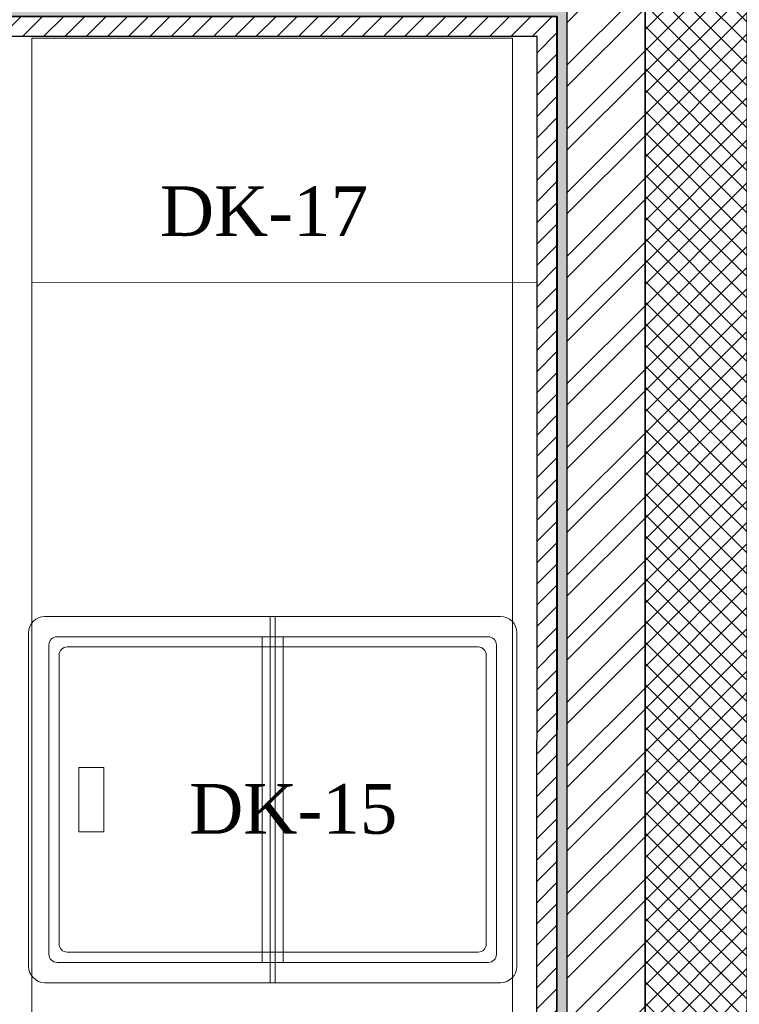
# Model space of a CAD drawing. Extents: x 3940905 to 4145695, y 925352 to 1109797.
# Tile 240 of 256: x 3984312 to 3985211, y 1095961 to 1097191. Entities that reach past the tile are written whole.
import ezdxf

# ---------------------------------------------------------------- set-up
doc = ezdxf.new("R2010")
doc.units = 0
doc.header["$LTSCALE"] = 750
doc.header["$MEASUREMENT"] = 0
for name, color, linetype, lineweight in [('CIVIL WALLS', 7, 'CONTINUOUS', 30), ('CKD Equipments', 252, 'CONTINUOUS', 0), ('Kitchen Equipment', 252, 'CONTINUOUS', 18)]:
    doc.layers.add(name, color=color, linetype=linetype, lineweight=lineweight)
doc.layers.add('PDF_A - TEXT', color=7, linetype='CONTINUOUS')
doc.layers.add('S-Hatch_8', color=7, linetype='CONTINUOUS')
doc.styles.add('CKD_Dimension Text', font='BOOKOS.TTF')

msp = doc.modelspace()

# ---------------------------------------------------------------- hatches: boundary and pattern name
at = {"layer": 'CIVIL WALLS', "true_color": 0x136734}
h = msp.add_hatch(dxfattribs=at)
h.set_pattern_fill('AR-CONC', color=116, scale=3)
h.set_pattern_definition([(50, (1520.703, 54286.193), (21.51780548, -1.88256405), [2.25, -24.75]), (355, (1520.703, 54286.193), (-4.16254001, 22.56576401), [1.8, -19.8]), (100.45144446, (1522.496, 54286.036), (17.3552654, 20.68319973), [1.91220576, -21.03426336]), (46.1842, (1520.703, 54292.193), (32.01723992, -4.96557842), [3.375, -37.125]), (96.6356355, (1523.37, 54291.78), (28.03985837, 29.22355802), [2.86831026, -31.5514128]), (351.184164, (1520.703, 54292.193), (28.03985835, 29.223558), [2.7, -29.70000003]), (21, (1523.703, 54290.693), (17.90721156, -12.07856672), [2.25, -24.75]), (326, (1523.703, 54290.693), (7.29945996, 21.75450135), [1.8, -19.8]), (71.45144474, (1525.195, 54289.687), (25.2066713, 9.67593458), [1.9122057, -21.03426336]), (37.5, (1520.703, 54286.193), (0.36479566, 9.986815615), [0, -19.56, 0, -20.1, 0, -19.875]), (7.5, (1520.703, 54286.193), (7.892086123, 11.832351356), [0, -11.46, 0, -19.11, 0, -7.575]), (327.5, (1514.013, 54286.193), (16.014673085, -0.676646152), [0, -7.5, 0, -23.4, 0, -31.05]), (317.5, (1511.013, 54286.193), (17.49558508, 3.00314947), [0, -9.75, 0, -15.54, 0, -22.05])])
h.paths.add_polyline_path([(3984982.9, 1095414), (3984982.9, 1097194.5), (3984264.1, 1097194.5), (3984264.1, 1097319.5), (3984982.9, 1097319.5), (3984982.9, 1097619), (3984995.4, 1097619), (3984995.4, 1097307), (3984264.1, 1097307), (3984264.1, 1097207), (3984995.4, 1097207), (3984995.4, 1095414)])
at = {"layer": 'S-Hatch_8'}
h = msp.add_hatch(dxfattribs=at)
h.set_pattern_fill('ANSI31', color=6, scale=150)
h.set_pattern_definition([(45, (1520.703, 54286.193), (-13.25825215, 13.25825215), [])])
h.paths.add_polyline_path([(3984983, 1097619), (3984982.9, 1097319.5), (3984264.1, 1097319.5), (3984264.1, 1097194.5), (3984983.2, 1097194.5), (3984982.9, 1095414), (3984957.9, 1095414), (3984958.1, 1097169.5), (3984264.1, 1097169.5), (3984264.1, 1097344.5), (3984958.2, 1097344.5), (3984958.2, 1097619)])
at = {"layer": 'S-Hatch_8', "true_color": 0x636466}
h = msp.add_hatch(dxfattribs=at)
h.set_pattern_fill('ANSI32', color=251, scale=150)
h.set_pattern_definition([(45, (1520.7, 54286.193), (-39.77475644, 39.77475644), []), (45, (1547.22, 54286.193), (-39.77475644, 39.77475644), [])])
h.paths.add_polyline_path([(3984995.4, 1097207), (3984995.4, 1095413.4), (3985093, 1095413.4), (3985093, 1097618.7), (3984995.4, 1097618.7), (3984995.4, 1097307), (3984264.1, 1097307), (3984264.1, 1097207)])
at = {"layer": 'S-Hatch_8', "true_color": 0xf8991e}
h = msp.add_hatch(dxfattribs=at)
h.set_pattern_fill('ANSI37', color=30, scale=150)
h.set_pattern_definition([(45, (1520.703, 54286.193), (-13.25825215, 13.25825215), []), (135, (1520.703, 54286.193), (-13.25825215, -13.25825215), [])])
h.paths.add_polyline_path([(3985220.5, 1097619), (3985093, 1097619), (3985093, 1095413.4), (3985220.5, 1095413.4)])

# ---------------------------------------------------------------- linework, layer by layer
at = {"layer": 'CIVIL WALLS', "color": 6}
msp.add_lwpolyline([(3984982.9, 1097619), (3984982.9, 1097319.5), (3984264.1, 1097319.5), (3984264.1, 1097194.5), (3984983.2, 1097194.5), (3984982.9, 1095414), (3984957.9, 1095414), (3984958.1, 1097169.5), (3984264.1, 1097169.5), (3984264.1, 1097344.5), (3984958.2, 1097344.5), (3984958.2, 1097619), (3984982.9, 1097619)], dxfattribs=at)
at = {"layer": 'CIVIL WALLS', "color": 116, "true_color": 0x136734}
msp.add_lwpolyline([(3984982.9, 1095414), (3984982.9, 1097194.5), (3984264.1, 1097194.5), (3984264.1, 1097319.5), (3984982.9, 1097319.5), (3984982.9, 1097619), (3984995.4, 1097619), (3984995.4, 1097307), (3984264.1, 1097307), (3984264.1, 1097207), (3984995.4, 1097207), (3984995.4, 1095414), (3984982.9, 1095414)], close=True, dxfattribs=at)
at = {"layer": 'CIVIL WALLS'}
for points in [[(3984995.4, 1097207), (3984995.4, 1095413.4), (3985093, 1095413.4), (3985093, 1097618.7), (3984995.4, 1097618.7), (3984995.4, 1097307), (3984264.1, 1097307), (3984264.1, 1097207)], [(3985220.5, 1097618.7), (3985093, 1097618.7), (3985093, 1095413.4), (3985220.5, 1095413.4)]]:
    msp.add_lwpolyline(points, close=True, dxfattribs=at)
at = {"layer": 'CKD Equipments', "color": 252}
for p, q in [((3984327.2, 1097167.6), (3984927.5, 1097167.6)), ((3984327.2, 1095641.3), (3984327.2, 1097167.6)), ((3984927.5, 1097167.6), (3984927.5, 1095641.3))]:
    msp.add_line(p, q, dxfattribs=at)
at = {"layer": 'CKD Equipments', "lineweight": 0, "const_width": 1}
msp.add_lwpolyline([(3984327.5, 1096862.2), (3984957.9, 1096862.2)], dxfattribs=at)
at = {"layer": 'Kitchen Equipment', "color": 6, "ltscale": 0.5}
for p, q in [((3984343.4, 1096445.5), (3984431.8, 1096445.5)), ((3984431.8, 1096445.5), (3984912.4, 1096445.5)), ((3984624.8, 1095988.3), (3984624.8, 1096445.5)), ((3984624.8, 1095988.3), (3984624.8, 1096445.5)), ((3984630.9, 1095988.3), (3984630.9, 1096445.5)), ((3984630.9, 1095988.3), (3984630.9, 1096445.5)), ((3984323.1, 1096008.6), (3984323.1, 1096425.2)), ((3984323.1, 1096008.6), (3984323.1, 1096425.2)), ((3984932.7, 1096425.2), (3984932.7, 1096008.6)), ((3984358.6, 1096420.1), (3984431.8, 1096420.1)), ((3984358.6, 1096420.1), (3984431.8, 1096420.1)), ((3984424.7, 1096420.1), (3984897.1, 1096420.1)), ((3984424.7, 1096420.1), (3984897.1, 1096420.1)), ((3984614.7, 1096013.7), (3984614.7, 1096420.1)), ((3984614.7, 1096013.7), (3984614.7, 1096420.1)), ((3984641.1, 1096013.7), (3984641.1, 1096420.1)), ((3984641.1, 1096013.7), (3984641.1, 1096420.1)), ((3984348.5, 1096023.9), (3984348.5, 1096409.9)), ((3984348.5, 1096023.9), (3984348.5, 1096409.9)), ((3984371.3, 1096407.4), (3984884.4, 1096407.4)), ((3984371.3, 1096407.4), (3984884.4, 1096407.4)), ((3984907.3, 1096409.9), (3984907.3, 1096023.9)), ((3984361.2, 1096036.6), (3984361.2, 1096397.2)), ((3984361.2, 1096036.6), (3984361.2, 1096397.2)), ((3984894.6, 1096397.2), (3984894.6, 1096036.6)), ((3984385.7, 1096257), (3984385.7, 1096176.8)), ((3984385.7, 1096257), (3984417, 1096257)), ((3984385.7, 1096257), (3984385.7, 1096176.8)), ((3984385.7, 1096257), (3984417, 1096257)), ((3984417, 1096257), (3984417, 1096176.8)), ((3984417, 1096257), (3984417, 1096176.8)), ((3984385.7, 1096176.8), (3984417, 1096176.8)), ((3984385.7, 1096176.8), (3984417, 1096176.8)), ((3984884.4, 1096026.4), (3984371.3, 1096026.4)), ((3984884.4, 1096026.4), (3984371.3, 1096026.4)), ((3984431.8, 1096013.7), (3984358.6, 1096013.7)), ((3984431.8, 1096013.7), (3984358.6, 1096013.7)), ((3984897.1, 1096013.7), (3984424.7, 1096013.7)), ((3984897.1, 1096013.7), (3984424.7, 1096013.7)), ((3984431.8, 1095988.3), (3984343.4, 1095988.3)), ((3984431.8, 1095988.3), (3984343.4, 1095988.3)), ((3984912.4, 1095988.3), (3984431.8, 1095988.3)), ((3984912.4, 1095988.3), (3984431.8, 1095988.3))]:
    msp.add_line(p, q, dxfattribs=at)
for centre, radius, start, end in [((3984343.4, 1096425.2), 20.3, 90, 180), ((3984343.4, 1096425.2), 20.3, 90, 180), ((3984912.4, 1096425.2), 20.3, 0, 90), ((3984358.6, 1096409.9), 10.2, 90, 180), ((3984358.6, 1096409.9), 10.2, 90, 180), ((3984897.1, 1096409.9), 10.2, 0, 90), ((3984371.3, 1096397.2), 10.2, 90, 180), ((3984371.3, 1096397.2), 10.2, 90, 180), ((3984884.4, 1096397.2), 10.2, 0, 90), ((3984371.3, 1096036.6), 10.2, 180, 270), ((3984371.3, 1096036.6), 10.2, 180, 270), ((3984884.4, 1096036.6), 10.2, 270, 0), ((3984358.6, 1096023.9), 10.2, 180, 270), ((3984358.6, 1096023.9), 10.2, 180, 270), ((3984897.1, 1096023.9), 10.2, 270, 0), ((3984343.4, 1096008.6), 20.3, 180, 270), ((3984343.4, 1096008.6), 20.3, 180, 270), ((3984912.4, 1096008.6), 20.3, 270, 0)]:
    msp.add_arc(centre, radius, start, end, dxfattribs=at)

# ---------------------------------------------------------------- texts
at = {"layer": 'PDF_A - TEXT', "char_height": 61.963, "width": 737.525, "attachment_point": 1, "style": 'CKD_Dimension Text'}
for s, insert in [('\\pxqc;DK-17', (3984248.3, 1096982.4)), ('\\pxqc;DK-15', (3984284.8, 1096236.3))]:
    msp.add_mtext(s, dxfattribs=dict(at, insert=insert))

doc.saveas('drawing.dxf')
